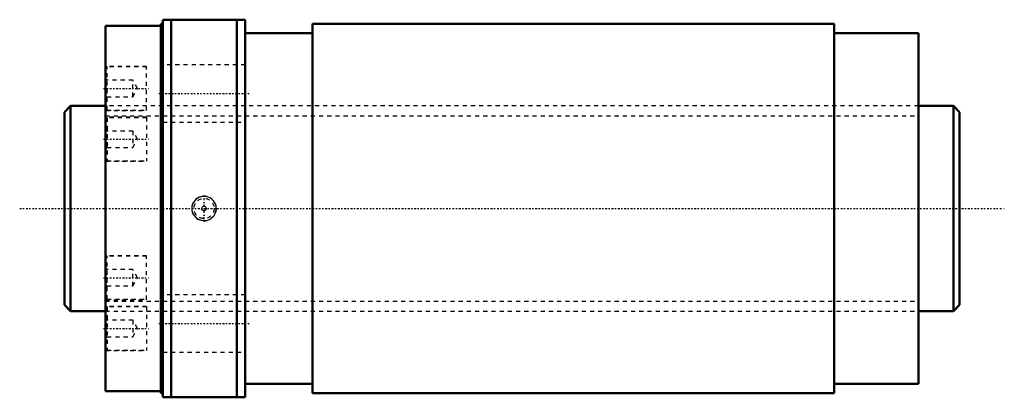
# Model space of a CAD drawing. Header units: millimetres. Extents: x -21 to 219, y -46 to 46.
import ezdxf

# ---------------------------------------------------------------- set-up
doc = ezdxf.new("R2010")
doc.units = ezdxf.units.MM
doc.linetypes.add('Center', pattern=[1.5, 0.45, -0.5, 0.05, -0.5])
doc.linetypes.add('Dashed', pattern=[2, 1, -1])
for name, color, linetype, lineweight in [('2d ConnectionPoints', 7, 'Continuous', 50), ('AM_0', 7, 'Continuous', 50), ('AM_5', 3, 'Continuous', 25), ('AM_7', 7, 'Center', 25), ('AM_9', 6, 'Dashed', 25)]:
    doc.layers.add(name, color=color, linetype=linetype, lineweight=lineweight)

# ---------------------------------------------------------------- blocks, each defined once
blk = doc.blocks.new('1_RR0130WGF50100_3Nut_0_in_WGF50100_3G1_218LC3_0_13_0_0_4')
at = {"layer": 'AM_0'}
for p, q in [((14, 46), (14, -46)), ((14, 46), (34, 46)), ((16, 46), (16, -46)), ((32, 46), (32, -46)), ((34, 46), (34, -46)), ((0, 44.5), (0, -44.5)), ((13.5, 44.5), (0, 44.5)), ((13.5, 45), (13.5, -45)), ((14, 45), (13.5, 45)), ((50.4, 45), (50.4, -45)), ((177.5, 45), (50.4, 45)), ((177.5, 45), (177.5, -45)), ((50.4, 42.75), (34, 42.75)), ((198, 42.75), (177.5, 42.75)), ((198, 42.75), (198, -42.75)), ((34, -42.75), (50.4, -42.75)), ((177.5, -42.75), (198, -42.75)), ((0, -44.5), (13.5, -44.5)), ((13.5, -45), (14, -45)), ((50.4, -45), (177.5, -45)), ((34, -46), (14, -46))]:
    blk.add_line(p, q, dxfattribs=at)
at = {"layer": 'AM_5', "linetype": 'Dashed'}
blk.add_arc((24, 0), 3, 75, 15, dxfattribs=at)
at = {"layer": 'AM_7'}
for p, q in [((-0.5, 29.23), (10.5, 29.23)), ((13, 28), (35, 28)), ((-0.5, 16.88), (10.5, 16.88)), ((24, -2.58), (24, 2.58)), ((-0.5, -16.88), (10.5, -16.88)), ((13, -28), (35, -28)), ((-0.5, -29.23), (10.5, -29.23))]:
    blk.add_line(p, q, dxfattribs=at)
at = {"layer": 'AM_9'}
for p, q in [((10, 34.58), (0, 34.58)), ((10, 34.48), (0.4, 34.48)), ((0.4, 23.98), (0.4, 34.48)), ((10, 23.88), (10, 34.58)), ((34, 35), (14, 35)), ((0.4, 31.23), (0, 31.63)), ((6.67, 31.23), (0.4, 31.23)), ((6.67, 27.23), (6.67, 31.23)), ((7.82, 29.23), (6.67, 31.23)), ((6.67, 27.23), (7.82, 29.23)), ((0, 26.83), (0.4, 27.23)), ((0.4, 27.23), (6.67, 27.23)), ((198, 25), (0, 25)), ((0, 23.88), (10, 23.88)), ((10, 22.23), (0, 22.23)), ((0.4, 23.98), (10, 23.98)), ((0.4, 22.12), (0.4, 11.63)), ((10, 22.12), (0.4, 22.12)), ((10, 22.23), (10, 11.53)), ((0.4, 18.88), (0, 19.27)), ((14, 21), (34, 21)), ((6.67, 18.88), (0.4, 18.88)), ((7.82, 16.88), (6.67, 18.88)), ((6.67, 18.88), (6.67, 14.88)), ((6.67, 14.88), (7.82, 16.88)), ((0, 14.48), (0.4, 14.88)), ((0.4, 14.88), (6.67, 14.88)), ((0, 11.53), (10, 11.53)), ((0.4, 11.63), (10, 11.63)), ((10, -11.53), (0, -11.53)), ((10, -11.63), (0.4, -11.63)), ((0.4, -22.12), (0.4, -11.63)), ((10, -22.23), (10, -11.53)), ((0.4, -14.88), (0, -14.48)), ((6.67, -14.88), (0.4, -14.88)), ((6.67, -18.88), (6.67, -14.88)), ((7.82, -16.88), (6.67, -14.88)), ((0, -19.27), (0.4, -18.88)), ((0.4, -18.88), (6.67, -18.88)), ((6.67, -18.88), (7.82, -16.88)), ((34, -21), (14, -21)), ((0, -22.23), (10, -22.23)), ((10, -23.88), (0, -23.88)), ((0.4, -22.12), (10, -22.12)), ((0.4, -23.98), (0.4, -34.48)), ((10, -23.98), (0.4, -23.98)), ((10, -23.88), (10, -34.58)), ((0, -25), (198, -25)), ((0.4, -27.23), (0, -26.83)), ((6.67, -27.23), (0.4, -27.23)), ((7.82, -29.23), (6.67, -27.23)), ((6.67, -27.23), (6.67, -31.23)), ((6.67, -31.23), (7.82, -29.23)), ((0, -31.63), (0.4, -31.23)), ((0.4, -31.23), (6.67, -31.23)), ((0, -34.58), (10, -34.58)), ((0.4, -34.48), (10, -34.48)), ((14, -35), (34, -35))]:
    blk.add_line(p, q, dxfattribs=at)
for points in [[(21.9, 2.1), (21.36, 1.4), (21.16, 0.95), (21.04, 0.47), (21, -0.02), (21.04, -0.5), (21.17, -0.97), (21.37, -1.41), (21.64, -1.81), (21.98, -2.17), (22.37, -2.47), (22.81, -2.7), (23.29, -2.85), (23.8, -2.93), (24.31, -2.92), (24.81, -2.83), (25.3, -2.65), (25.74, -2.39), (26.14, -2.06), (26.47, -1.67), (26.72, -1.24), (26.89, -0.77), (26.98, -0.29), (26.99, 0.2), (26.92, 0.68), (26.77, 1.14), (26.54, 1.57), (26.24, 1.95), (25.88, 2.29), (25.47, 2.56), (25.01, 2.76), (24.52, 2.89), (24.01, 2.94), (23.5, 2.9), (23, 2.77), (22.53, 2.56), (21.9, 2.1)], [(23.61, 0.39), (23.76, 0.49), (23.94, 0.54), (24.13, 0.53), (24.31, 0.45), (24.44, 0.33), (24.53, 0.16), (24.55, -0.02), (24.52, -0.19), (24.43, -0.35), (24.29, -0.46), (24.11, -0.53), (23.93, -0.54), (23.75, -0.48), (23.59, -0.37), (23.49, -0.22), (23.45, -0.04), (23.47, 0.14), (23.54, 0.3), (23.61, 0.39)]]:
    blk.add_lwpolyline(points, dxfattribs=at)
blk.add_circle((24, 0), 2.46, dxfattribs=at)
for centre, start, end in [((0.4, 34.08), 90, 180), ((0.4, 24.38), 180, 270), ((0.4, 21.72), 90, 180), ((0.4, 12.03), 180, 270), ((0.4, -12.03), 90, 180), ((0.4, -21.73), 180, 270), ((0.4, -24.38), 90, 180), ((0.4, -34.08), 180, 270)]:
    blk.add_arc(centre, 0.4, start, end, dxfattribs=at)
blk = doc.blocks.new('2_0130WGF50100_30Shaft_0_in_WGF50100_3G1_218LC3_0_13_0_0_4')
at = {"layer": 'AM_0'}
for p, q in [((-8.5, 25), (-10, 23.5)), ((-8.5, 25), (-8.5, -25)), ((0, 25), (-8.5, 25)), ((206.5, 25), (198, 25)), ((208, 23.5), (206.5, 25)), ((206.5, 25), (206.5, -25)), ((-10, 23.5), (-10, -23.5)), ((208, 23.5), (208, -23.5)), ((-10, -23.5), (-8.5, -25)), ((206.5, -25), (208, -23.5)), ((-8.5, -25), (0, -25)), ((198, -25), (206.5, -25))]:
    blk.add_line(p, q, dxfattribs=at)
at = {"layer": 'AM_5', "linetype": 'Dashed'}
for p, q in [((0, 22.5465), (198, 22.5465)), ((0, -22.5465), (198, -22.5465))]:
    blk.add_line(p, q, dxfattribs=at)
at = {"layer": 'AM_7'}
blk.add_line((-20.9, 0), (218.9, 0), dxfattribs=at)
at = {"layer": 'AM_9'}
for p, q in [((198, 25), (0, 25)), ((0, -25), (198, -25))]:
    blk.add_line(p, q, dxfattribs=at)

msp = doc.modelspace()

# ---------------------------------------------------------------- linework, layer by layer
at = {"layer": '2d ConnectionPoints'}
msp.add_point((0, 0), dxfattribs=at)

# ---------------------------------------------------------------- block references
for name in ['1_RR0130WGF50100_3Nut_0_in_WGF50100_3G1_218LC3_0_13_0_0_4', '2_0130WGF50100_30Shaft_0_in_WGF50100_3G1_218LC3_0_13_0_0_4']:
    msp.add_blockref(name, (0, 0))

doc.saveas('drawing.dxf')
